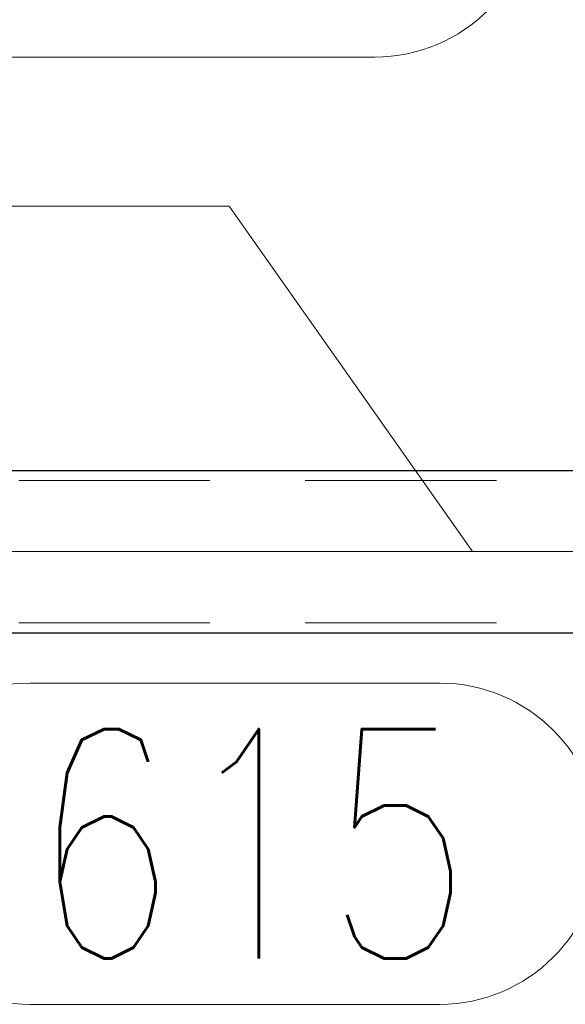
# Model space of a CAD drawing. Header units: millimetres. Extents: x -845 to -83, y 8759 to 9255.
# Tile 113 of 197: x -407 to -400, y 8812 to 8825. Entities that reach past the tile are written whole.
import ezdxf

# ---------------------------------------------------------------- set-up
doc = ezdxf.new("R2010")
doc.units = ezdxf.units.MM
doc.header["$LTSCALE"] = 10
doc.linetypes.add('HIDDEN', pattern=[0.375, 0.25, -0.125])
doc.linetypes.add('MITTE', pattern=[2, 1.25, -0.25, 0.25, -0.25])
for name, color, linetype, lineweight in [('PS_Hidden', 2, 'HIDDEN', 9), ('PS_Mid', 5, 'MITTE', 15), ('PS_Pos', 1, 'Continuous', 15), ('PS_Shape', 161, 'Continuous', 30), ('PS_SOLID', 7, 'Continuous', 30)]:
    doc.layers.add(name, color=color, linetype=linetype, lineweight=lineweight)
doc.styles.add('simplex', font='simplex.shx', dxfattribs={"width": 0.75})

# ---------------------------------------------------------------- blocks, each defined once
blk = doc.blocks.new('*X575')
at = {"layer": 'PS_Hidden', "color": 2, "linetype": 'HIDDEN'}
for p, q in [((-411.025, 8819.026), (-311.275, 8819.026)), ((-411.025, 8817.166), (-311.275, 8817.166))]:
    blk.add_line(p, q, dxfattribs=at)
at = {"layer": 'PS_Mid', "color": 5, "linetype": 'MITTE'}
for p, q in [((-413.323, 8818.096), (-308.977, 8818.096)), ((-411.432, 8818.096), (-391.242, 8818.096))]:
    blk.add_line(p, q, dxfattribs=at)
at = {"layer": 'PS_SOLID', "color": 7, "linetype": 'Continuous'}
for p, q in [((-411.025, 8819.156), (-311.275, 8819.156)), ((-411.025, 8817.036), (-311.275, 8817.036))]:
    blk.add_line(p, q, dxfattribs=at)
blk = doc.blocks.new('*X589')
at = {"color": 1}
blk.add_line((-408.293, 8824.563), (-402.615, 8824.563), dxfattribs=at)
blk.add_arc((-402.615, 8826.663), 2.1, 270, 90, dxfattribs=at)
blk = doc.blocks.new('*X590')
at = {"color": 1}
for p, q in [((-407.123, 8816.376), (-401.766, 8816.376)), ((-407.123, 8812.176), (-401.766, 8812.176))]:
    blk.add_line(p, q, dxfattribs=at)
for centre, start, end in [((-407.123, 8814.276), 90, 270), ((-401.766, 8814.276), 270, 90)]:
    blk.add_arc(centre, 2.1, start, end, dxfattribs=at)
at = {"color": 30, "style": 'simplex', "width": 0.75}
blk.add_text('615', height=3, dxfattribs=at).set_placement((-407.123, 8812.776))
blk = doc.blocks.new('*X592')
at = {"color": 1}
for p in [(-409.521, 8822.612), (-401.337, 8818.096)]:
    blk.add_line(p, (-404.521, 8822.612), dxfattribs=at)

msp = doc.modelspace()

# ---------------------------------------------------------------- block references
at = {"layer": 'PS_Pos'}
for name in ['*X589', '*X592', '*X590']:
    msp.add_blockref(name, (0, 0), dxfattribs=at)
at = {"layer": 'PS_Shape', "color": 31}
msp.add_blockref('*X575', (0, 0), dxfattribs=at)

doc.saveas('drawing.dxf')
